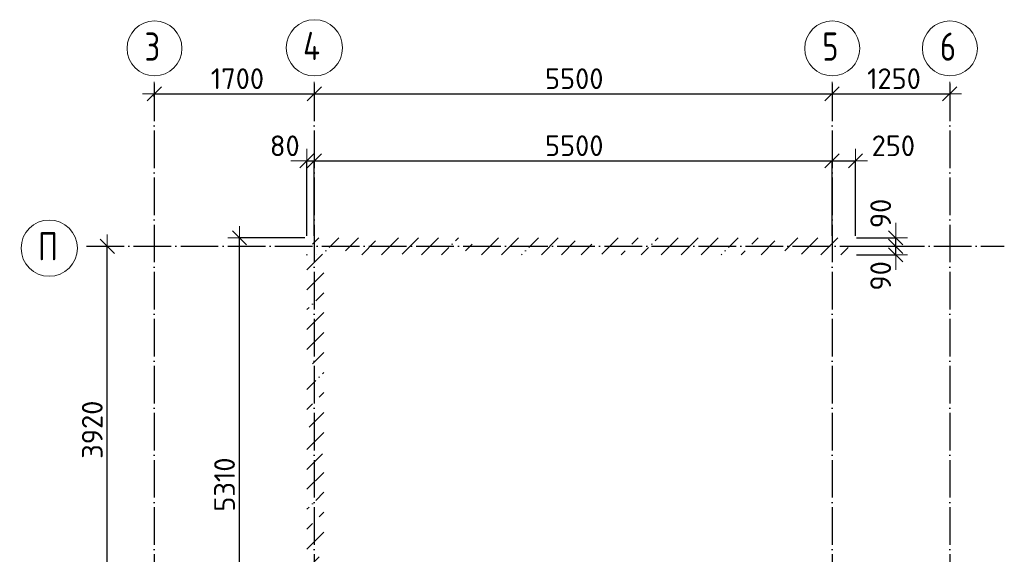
# Model space of a CAD drawing. Header units: millimetres. Extents: x 5270 to 109257, y 6192 to 41948.
# Tile 8 of 9: x 5270 to 15730, y 36267 to 41948. Entities that reach past the tile are written whole.
import ezdxf

# ---------------------------------------------------------------- set-up
doc = ezdxf.new("R2010")
doc.units = ezdxf.units.MM
doc.header["$PDMODE"] = 65
for name, pattern in [('______11', [500, 400, -50, 0, -50]), ('______5', [1100, 800, -100, 100, -100]), ('______9', [100, 0, -100])]:
    doc.linetypes.add(name, pattern=pattern)
doc.layers.add('Осевая линия_ общее', color=7, linetype='______5', lineweight=13, true_color=0xa0a0a0)
doc.layers.add('Размерная линия_ общее', color=7, linetype='Continuous', lineweight=13)
doc.layers.add('Стена_ общее', color=7, linetype='Continuous', lineweight=35)
doc.styles.add('ISOCPEUR', font='ISOCPEUR')
doc.dimstyles.new('DIMSTYLE_3', dxfattribs={"dimtxt": 220, "dimasz": 250, "dimexe": 0, "dimexo": 0, "dimgap": 110, "dimtad": 2, "dimdec": 0, "dimrnd": 5, "dimzin": 12, "dimdsep": 46, "dimtxsty": 'ISOCPEUR', "dimblk1": 'ALL_ML_STRICH', "dimblk2": 'ALL_ML_STRICH', "dimsah": 1, "dimcen": 0, "dimclrd": 7, "dimclre": 256, "dimclrt": 7, "dimadec": 0, "dimazin": 0, "dimtfac": 1, "dimtdec": 0, "dimtix": 1, "dimtmove": 2, "dimatfit": 3, "dimfxl": 0, "dimtvp": 1.2, "dimtzin": 0, "dimlwd": 0, "dimlwe": -3, "dimarcsym": 0})
doc.dimstyles.new('DIMSTYLE_4', dxfattribs={"dimtxt": 220, "dimasz": 250, "dimexe": 0, "dimexo": 0, "dimgap": 110, "dimtad": 2, "dimdec": 0, "dimrnd": 5, "dimzin": 12, "dimdsep": 46, "dimtxsty": 'ISOCPEUR', "dimblk1": 'ALL_ML_STRICH', "dimblk2": 'ALL_ML_STRICH', "dimsah": 1, "dimcen": 0, "dimclrd": 7, "dimclre": 256, "dimclrt": 7, "dimadec": 0, "dimazin": 0, "dimtfac": 1, "dimtdec": 0, "dimtix": 1, "dimtmove": 2, "dimatfit": 3, "dimfxl": 0, "dimtzin": 0, "dimlwd": 0, "dimlwe": -3, "dimarcsym": 0})
doc.dimstyles.new('DIMSTYLE_5', dxfattribs={"dimtxt": 220, "dimasz": 250, "dimexe": 0, "dimexo": 0, "dimgap": 110, "dimtad": 2, "dimdec": 0, "dimrnd": 5, "dimzin": 12, "dimdsep": 46, "dimtxsty": 'ISOCPEUR', "dimblk1": 'ALL_ML_STRICH', "dimblk2": 'ALL_ML_STRICH', "dimsah": 1, "dimcen": 0, "dimclrd": 7, "dimclre": 256, "dimclrt": 7, "dimadec": 0, "dimazin": 0, "dimtfac": 1, "dimtdec": 0, "dimtix": 1, "dimtmove": 2, "dimatfit": 3, "dimfxl": 0, "dimtzin": 0, "dimlwd": 0, "dimlwe": -3, "dimarcsym": 0})
pattern_1 = [(45, (0, 0), (-212.132, 212.132), [400, -50, 0, -50]), (45, (-106.07, 106.07), (-212.132, 212.132), [800, -100, 100, -100])]

# ---------------------------------------------------------------- blocks, each defined once
blk = doc.blocks.new('ALL_ML_STRICH')
at = {"color": 0, "linetype": 'ByBlock', "lineweight": -2}
for p, q in [((0, -0.5), (0, 0.5)), ((-1, 0), (0.5, 0)), ((-0.3, -0.3), (0.3, 0.3))]:
    blk.add_line(p, q, dxfattribs=at)
blk = doc.blocks.new('*D9')
at = {"layer": 'DEFPOINTS', "color": 7, "linetype": 'Continuous', "lineweight": 13, "transparency": 33554687}
for p in [(14140, 39540), (14140, 39450), (14576, 39450)]:
    blk.add_point(p, dxfattribs=at)
at = {"layer": 'Размерная линия_ общее', "color": 253, "linetype": 'Continuous', "lineweight": -2, "true_color": 0xa0a0a0, "transparency": 33554687}
for p, q in [((14160, 39540), (14576, 39540)), ((14160, 39450), (14576, 39450))]:
    blk.add_line(p, q, dxfattribs=at)
at = {"layer": 'Размерная линия_ общее', "color": 7, "linetype": 'Continuous', "lineweight": -2, "transparency": 33554687}
blk.add_line((14576, 39450), (14576, 39540), dxfattribs=at)
at = {"layer": 'Размерная линия_ общее', "color": 7, "linetype": 'Continuous', "lineweight": 13, "transparency": 33554687, "xscale": 250, "yscale": 250, "zscale": 250}
for p, rotation in [((14576, 39450), 270), ((14576, 39540), 90)]:
    blk.add_blockref('ALL_ML_STRICH', p, dxfattribs=dict(at, rotation=rotation))
at = {"layer": 'Размерная линия_ общее', "color": 7, "linetype": 'Continuous', "lineweight": 13, "transparency": 33554687, "insert": (14417, 39226), "char_height": 220, "width": 440, "attachment_point": 5, "rotation": 90, "style": 'ISOCPEUR'}
blk.add_mtext('\\A1;{90}', dxfattribs=at)
blk = doc.blocks.new('*D10')
at = {"layer": 'DEFPOINTS', "color": 7, "linetype": 'Continuous', "lineweight": 13, "transparency": 33554687}
for p in [(14140, 39630), (14140, 39540), (14576, 39540)]:
    blk.add_point(p, dxfattribs=at)
at = {"layer": 'Размерная линия_ общее', "color": 253, "linetype": 'Continuous', "lineweight": -2, "true_color": 0xa0a0a0, "transparency": 33554687}
for p, q in [((14160, 39630), (14576, 39630)), ((14160, 39540), (14576, 39540))]:
    blk.add_line(p, q, dxfattribs=at)
at = {"layer": 'Размерная линия_ общее', "color": 7, "linetype": 'Continuous', "lineweight": -2, "transparency": 33554687}
blk.add_line((14576, 39540), (14576, 39630), dxfattribs=at)
at = {"layer": 'Размерная линия_ общее', "color": 7, "linetype": 'Continuous', "lineweight": 13, "transparency": 33554687, "xscale": 250, "yscale": 250, "zscale": 250}
for p, rotation in [((14576, 39540), 270), ((14576, 39630), 90)]:
    blk.add_blockref('ALL_ML_STRICH', p, dxfattribs=dict(at, rotation=rotation))
at = {"layer": 'Размерная линия_ общее', "color": 7, "linetype": 'Continuous', "lineweight": 13, "transparency": 33554687, "insert": (14417, 39889), "char_height": 220, "width": 440, "attachment_point": 5, "rotation": 90, "style": 'ISOCPEUR'}
blk.add_mtext('\\A1;{90}', dxfattribs=at)
blk = doc.blocks.new('*D11')
at = {"layer": 'DEFPOINTS', "color": 7, "linetype": 'Continuous', "lineweight": 13, "transparency": 33554687}
for p in [(8320, 40449), (8320, 39630), (8400, 39630)]:
    blk.add_point(p, dxfattribs=at)
at = {"layer": 'Размерная линия_ общее', "color": 253, "linetype": 'Continuous', "lineweight": -2, "true_color": 0xa0a0a0, "transparency": 33554687}
for p, q in [((8320, 39650), (8320, 40449)), ((8400, 39650), (8400, 40449))]:
    blk.add_line(p, q, dxfattribs=at)
at = {"layer": 'Размерная линия_ общее', "color": 7, "linetype": 'Continuous', "lineweight": -2, "transparency": 33554687}
blk.add_line((8320, 40449), (8400, 40449), dxfattribs=at)
at = {"layer": 'Размерная линия_ общее', "color": 7, "linetype": 'Continuous', "lineweight": 13, "transparency": 33554687, "xscale": 250, "yscale": 250, "zscale": 250}
blk.add_blockref('ALL_ML_STRICH', (8400, 40449), dxfattribs=at)
at = {"layer": 'Размерная линия_ общее', "color": 7, "linetype": 'Continuous', "lineweight": 13, "transparency": 33554687, "xscale": 250, "yscale": 250, "zscale": 250, "rotation": 180}
blk.add_blockref('ALL_ML_STRICH', (8320, 40449), dxfattribs=at)
at = {"layer": 'Размерная линия_ общее', "color": 7, "linetype": 'Continuous', "lineweight": 13, "transparency": 33554687, "insert": (8086, 40608), "char_height": 220, "width": 440, "attachment_point": 5, "style": 'ISOCPEUR'}
blk.add_mtext('\\A1;{80}', dxfattribs=at)
blk = doc.blocks.new('*D12')
at = {"layer": 'DEFPOINTS', "color": 7, "linetype": 'Continuous', "lineweight": 13, "transparency": 33554687}
for p in [(8400, 40449), (8400, 39630), (13900, 39630)]:
    blk.add_point(p, dxfattribs=at)
at = {"layer": 'Размерная линия_ общее', "color": 253, "linetype": 'Continuous', "lineweight": -2, "true_color": 0xa0a0a0, "transparency": 33554687}
for p, q in [((8400, 39650), (8400, 40449)), ((13900, 39650), (13900, 40449))]:
    blk.add_line(p, q, dxfattribs=at)
at = {"layer": 'Размерная линия_ общее', "color": 7, "linetype": 'Continuous', "lineweight": -2, "transparency": 33554687}
blk.add_line((8400, 40449), (13900, 40449), dxfattribs=at)
at = {"layer": 'Размерная линия_ общее', "color": 7, "linetype": 'Continuous', "lineweight": 13, "transparency": 33554687, "xscale": 250, "yscale": 250, "zscale": 250, "rotation": 180}
blk.add_blockref('ALL_ML_STRICH', (8400, 40449), dxfattribs=at)
at = {"layer": 'Размерная линия_ общее', "color": 7, "linetype": 'Continuous', "lineweight": 13, "transparency": 33554687, "xscale": 250, "yscale": 250, "zscale": 250}
blk.add_blockref('ALL_ML_STRICH', (13900, 40449), dxfattribs=at)
at = {"layer": 'Размерная линия_ общее', "color": 7, "linetype": 'Continuous', "lineweight": 13, "transparency": 33554687, "insert": (11161, 40609), "char_height": 220, "width": 880, "attachment_point": 5, "style": 'ISOCPEUR'}
blk.add_mtext('\\A1;{5500}', dxfattribs=at)
blk = doc.blocks.new('*D13')
at = {"layer": 'DEFPOINTS', "color": 7, "linetype": 'Continuous', "lineweight": 13, "transparency": 33554687}
for p in [(13900, 40449), (13900, 39630), (14150, 39630)]:
    blk.add_point(p, dxfattribs=at)
at = {"layer": 'Размерная линия_ общее', "color": 253, "linetype": 'Continuous', "lineweight": -2, "true_color": 0xa0a0a0, "transparency": 33554687}
for p, q in [((13900, 39650), (13900, 40449)), ((14150, 39650), (14150, 40449))]:
    blk.add_line(p, q, dxfattribs=at)
at = {"layer": 'Размерная линия_ общее', "color": 7, "linetype": 'Continuous', "lineweight": -2, "transparency": 33554687}
blk.add_line((13900, 40449), (14150, 40449), dxfattribs=at)
at = {"layer": 'Размерная линия_ общее', "color": 7, "linetype": 'Continuous', "lineweight": 13, "transparency": 33554687, "xscale": 250, "yscale": 250, "zscale": 250, "rotation": 180}
blk.add_blockref('ALL_ML_STRICH', (13900, 40449), dxfattribs=at)
at = {"layer": 'Размерная линия_ общее', "color": 7, "linetype": 'Continuous', "lineweight": 13, "transparency": 33554687, "xscale": 250, "yscale": 250, "zscale": 250}
blk.add_blockref('ALL_ML_STRICH', (14150, 40449), dxfattribs=at)
at = {"layer": 'Размерная линия_ общее', "color": 7, "linetype": 'Continuous', "lineweight": 13, "transparency": 33554687, "insert": (14551, 40608), "char_height": 220, "width": 660, "attachment_point": 5, "style": 'ISOCPEUR'}
blk.add_mtext('\\A1;{250}', dxfattribs=at)
blk = doc.blocks.new('*D22')
at = {"layer": 'DEFPOINTS', "color": 7, "linetype": 'Continuous', "lineweight": 13, "transparency": 33554687}
for p in [(8320, 39630), (7606, 34320), (8320, 34320)]:
    blk.add_point(p, dxfattribs=at)
at = {"layer": 'Размерная линия_ общее', "color": 253, "linetype": 'Continuous', "lineweight": -2, "true_color": 0xa0a0a0, "transparency": 33554687}
for p, q in [((8300, 39630), (7606, 39630)), ((8300, 34320), (7606, 34320))]:
    blk.add_line(p, q, dxfattribs=at)
at = {"layer": 'Размерная линия_ общее', "color": 7, "linetype": 'Continuous', "lineweight": -2, "transparency": 33554687}
blk.add_line((7606, 34320), (7606, 39630), dxfattribs=at)
at = {"layer": 'Размерная линия_ общее', "color": 7, "linetype": 'Continuous', "lineweight": 13, "transparency": 33554687, "xscale": 250, "yscale": 250, "zscale": 250}
for p, rotation in [((7606, 39630), 90), ((7606, 34320), 270)]:
    blk.add_blockref('ALL_ML_STRICH', p, dxfattribs=dict(at, rotation=rotation))
at = {"layer": 'Размерная линия_ общее', "color": 7, "linetype": 'Continuous', "lineweight": 13, "transparency": 33554687, "insert": (7446, 37008), "char_height": 220, "width": 880, "attachment_point": 5, "rotation": 90, "style": 'ISOCPEUR'}
blk.add_mtext('\\A1;{5310}', dxfattribs=at)
blk = doc.blocks.new('*D39')
at = {"layer": 'DEFPOINTS', "color": 7, "linetype": 'Continuous', "lineweight": 13, "transparency": 33554687}
for p in [(6700, 41161), (8400, 41198), (6700, 41029)]:
    blk.add_point(p, dxfattribs=at)
at = {"layer": 'Размерная линия_ общее', "color": 253, "linetype": 'Continuous', "lineweight": -2, "true_color": 0xa0a0a0, "transparency": 33554687}
for p, q in [((6700, 41129), (6700, 41161)), ((8400, 41161), (8400, 41161))]:
    blk.add_line(p, q, dxfattribs=at)
at = {"layer": 'Размерная линия_ общее', "color": 7, "linetype": 'Continuous', "lineweight": -2, "transparency": 33554687}
blk.add_line((6700, 41161), (8400, 41161), dxfattribs=at)
at = {"layer": 'Размерная линия_ общее', "color": 7, "linetype": 'Continuous', "lineweight": 13, "transparency": 33554687, "xscale": 250, "yscale": 250, "zscale": 250, "rotation": 180}
blk.add_blockref('ALL_ML_STRICH', (6700, 41161), dxfattribs=at)
at = {"layer": 'Размерная линия_ общее', "color": 7, "linetype": 'Continuous', "lineweight": 13, "transparency": 33554687, "xscale": 250, "yscale": 250, "zscale": 250}
blk.add_blockref('ALL_ML_STRICH', (8400, 41161), dxfattribs=at)
at = {"layer": 'Размерная линия_ общее', "color": 7, "linetype": 'Continuous', "lineweight": 13, "transparency": 33554687, "insert": (7583, 41321), "char_height": 220, "width": 880, "attachment_point": 5, "style": 'ISOCPEUR'}
blk.add_mtext('\\A1;{1700}', dxfattribs=at)
blk = doc.blocks.new('*D40')
at = {"layer": 'DEFPOINTS', "color": 7, "linetype": 'Continuous', "lineweight": 13, "transparency": 33554687}
for p in [(8400, 41198), (8400, 41161), (13900, 41090)]:
    blk.add_point(p, dxfattribs=at)
at = {"layer": 'Размерная линия_ общее', "color": 253, "linetype": 'Continuous', "lineweight": -2, "true_color": 0xa0a0a0, "transparency": 33554687}
for p, q in [((8400, 41161), (8400, 41161)), ((13900, 41161), (13900, 41161))]:
    blk.add_line(p, q, dxfattribs=at)
at = {"layer": 'Размерная линия_ общее', "color": 7, "linetype": 'Continuous', "lineweight": -2, "transparency": 33554687}
blk.add_line((8400, 41161), (13900, 41161), dxfattribs=at)
at = {"layer": 'Размерная линия_ общее', "color": 7, "linetype": 'Continuous', "lineweight": 13, "transparency": 33554687, "xscale": 250, "yscale": 250, "zscale": 250, "rotation": 180}
blk.add_blockref('ALL_ML_STRICH', (8400, 41161), dxfattribs=at)
at = {"layer": 'Размерная линия_ общее', "color": 7, "linetype": 'Continuous', "lineweight": 13, "transparency": 33554687, "xscale": 250, "yscale": 250, "zscale": 250}
blk.add_blockref('ALL_ML_STRICH', (13900, 41161), dxfattribs=at)
at = {"layer": 'Размерная линия_ общее', "color": 7, "linetype": 'Continuous', "lineweight": 13, "transparency": 33554687, "insert": (11161, 41321), "char_height": 220, "width": 880, "attachment_point": 5, "style": 'ISOCPEUR'}
blk.add_mtext('\\A1;{5500}', dxfattribs=at)
blk = doc.blocks.new('*D41')
at = {"layer": 'DEFPOINTS', "color": 7, "linetype": 'Continuous', "lineweight": 13, "transparency": 33554687}
for p in [(13900, 41161), (13900, 41090), (15150, 41090)]:
    blk.add_point(p, dxfattribs=at)
at = {"layer": 'Размерная линия_ общее', "color": 253, "linetype": 'Continuous', "lineweight": -2, "true_color": 0xa0a0a0, "transparency": 33554687}
for p, q in [((13900, 41161), (13900, 41161)), ((15150, 41161), (15150, 41161))]:
    blk.add_line(p, q, dxfattribs=at)
at = {"layer": 'Размерная линия_ общее', "color": 7, "linetype": 'Continuous', "lineweight": -2, "transparency": 33554687}
blk.add_line((13900, 41161), (15150, 41161), dxfattribs=at)
at = {"layer": 'Размерная линия_ общее', "color": 7, "linetype": 'Continuous', "lineweight": 13, "transparency": 33554687, "xscale": 250, "yscale": 250, "zscale": 250, "rotation": 180}
blk.add_blockref('ALL_ML_STRICH', (13900, 41161), dxfattribs=at)
at = {"layer": 'Размерная линия_ общее', "color": 7, "linetype": 'Continuous', "lineweight": 13, "transparency": 33554687, "xscale": 250, "yscale": 250, "zscale": 250}
blk.add_blockref('ALL_ML_STRICH', (15150, 41161), dxfattribs=at)
at = {"layer": 'Размерная линия_ общее', "color": 7, "linetype": 'Continuous', "lineweight": 13, "transparency": 33554687, "insert": (14558, 41321), "char_height": 220, "width": 880, "attachment_point": 5, "style": 'ISOCPEUR'}
blk.add_mtext('\\A1;{1250}', dxfattribs=at)
blk = doc.blocks.new('СЛОЖНЫЙ_ОБЪЕКТ_1')
at = {"layer": 'Осевая линия_ общее', "color": 253, "linetype": '______11', "lineweight": -3, "true_color": 0xa0a0a0, "transparency": 33554687}
for p, q in [((6700, 41270), (6700, 30850)), ((8400, 41270), (8400, 30850)), ((13900, 41270), (13900, 30850)), ((15150, 41270), (15150, 30850)), ((5980, 39540), (15730, 39540)), ((5980, 35620), (15730, 35620)), ((5980, 31700), (15730, 31700))]:
    blk.add_line(p, q, dxfattribs=at)
at = {"layer": 'Осевая линия_ общее', "color": 7, "linetype": 'Continuous', "lineweight": 13, "transparency": 33554687}
for centre, radius in [((8401, 41649), 299), ((6702, 41643), 292), ((13902, 41643), 292), ((15152, 41643), 292), ((5584, 39520), 299), ((5584, 35600), 299), ((5576, 31680), 306)]:
    blk.add_circle(centre, radius, dxfattribs=at)
at = {"layer": 'Осевая линия_ общее', "color": 7, "linetype": 'Continuous', "lineweight": 13, "transparency": 33554687, "char_height": 300, "attachment_point": 7, "style": 'ISOCPEUR'}
for s, insert, width in [('\\W0.78;3', (6597, 41512), 326.41), ('\\W0.80;4', (8281, 41519), 359.83), ('\\W0.78;5', (13797, 41512), 326.41), ('\\W0.78;6', (15047, 41512), 326.41), ('\\W0.80;П', (5464, 39390), 359.83), ('\\W0.80;Н', (5464, 35470), 359.83), ('\\W0.82;М', (5441, 31550), 392.65)]:
    blk.add_mtext(s, dxfattribs=dict(at, insert=insert, width=width))
blk = doc.blocks.new('*D44')
at = {"layer": 'DEFPOINTS', "color": 7, "linetype": 'Continuous', "lineweight": 13, "transparency": 33554687}
for p in [(5886, 39540), (5886, 35620), (6201, 35620)]:
    blk.add_point(p, dxfattribs=at)
at = {"layer": 'Размерная линия_ общее', "color": 253, "linetype": 'Continuous', "lineweight": -2, "true_color": 0xa0a0a0, "transparency": 33554687}
for p, q in [((5986, 39540), (6201, 39540)), ((5986, 35620), (6201, 35620))]:
    blk.add_line(p, q, dxfattribs=at)
at = {"layer": 'Размерная линия_ общее', "color": 7, "linetype": 'Continuous', "lineweight": -2, "transparency": 33554687}
blk.add_line((6201, 35620), (6201, 39540), dxfattribs=at)
at = {"layer": 'Размерная линия_ общее', "color": 7, "linetype": 'Continuous', "lineweight": 13, "transparency": 33554687, "xscale": 250, "yscale": 250, "zscale": 250}
for p, rotation in [((6201, 39540), 90), ((6201, 35620), 270)]:
    blk.add_blockref('ALL_ML_STRICH', p, dxfattribs=dict(at, rotation=rotation))
at = {"layer": 'Размерная линия_ общее', "color": 7, "linetype": 'Continuous', "lineweight": 13, "transparency": 33554687, "insert": (6041, 37591), "char_height": 220, "width": 880, "attachment_point": 5, "rotation": 90, "style": 'ISOCPEUR'}
blk.add_mtext('\\A1;{3920}', dxfattribs=at)

msp = doc.modelspace()

# ---------------------------------------------------------------- hatches: boundary and pattern name
at = {"layer": 'Стена_ общее', "linetype": 'Continuous', "lineweight": 18, "transparency": 33554687}
h = msp.add_hatch(dxfattribs=at)
h.set_pattern_fill('__________539', scale=100, style=0, pattern_type=2)
h.set_pattern_definition(pattern_1)
h.paths.add_polyline_path([(14100, 39630), (8320, 39630), (8320, 39450), (14100, 39450)], flags=0)
h = msp.add_hatch(dxfattribs=at)
h.set_pattern_fill('__________539', scale=100, style=0, pattern_type=2)
h.set_pattern_definition(pattern_1)
h.paths.add_polyline_path([(8320, 39450), (8320, 36380), (8500, 36380), (8500, 39450)], flags=0)
h = msp.add_hatch(dxfattribs=at)
h.set_pattern_fill('__________539', scale=100, style=0, pattern_type=2)
h.set_pattern_definition(pattern_1)
h.paths.add_polyline_path([(8500, 35300), (8500, 36380), (8320, 36380), (8320, 35300)], flags=0)

# ---------------------------------------------------------------- linework, layer by layer
at = {"layer": 'Стена_ общее', "color": 7, "linetype": '______9', "lineweight": 13, "transparency": 33554687}
msp.add_line((8320, 39450), (8500, 39450), dxfattribs=at)

# ---------------------------------------------------------------- block references
at = {"layer": 'Осевая линия_ общее', "color": 253, "linetype": '______11', "lineweight": -3, "true_color": 0xa0a0a0, "transparency": 33554687}
msp.add_blockref('СЛОЖНЫЙ_ОБЪЕКТ_1', (0, 0), dxfattribs=at)

# ---------------------------------------------------------------- dimensions: what is measured, and where the dimension line sits
at = {"layer": 'Размерная линия_ общее', "color": 7, "linetype": 'Continuous', "lineweight": 13, "transparency": 33554687}
for base, p1, p2, dimstyle, picture, middle in [((8400, 41161.2), (6700, 41129.1), (8400, 41161.2), 'DIMSTYLE_5', '*D39', (7583, 41321.2)), ((13900, 41161.2), (8400, 41161.2), (13900, 41161.2), 'DIMSTYLE_5', '*D40', (11161, 41321.2)), ((15150, 41161.2), (13900, 41161.2), (15150, 41161.2), 'DIMSTYLE_5', '*D41', (14558, 41321.2)), ((8400, 40448.7), (8320, 39650), (8400, 39650), 'DIMSTYLE_3', '*D11', (8086.1, 40607.5)), ((13900, 40448.7), (8400, 39650), (13900, 39650), 'DIMSTYLE_4', '*D12', (11161, 40608.7)), ((14150, 40448.7), (13900, 39650), (14150, 39650), 'DIMSTYLE_3', '*D13', (14551.3, 40607.7))]:
    dim = msp.add_linear_dim(base=base, p1=p1, p2=p2, dimstyle=dimstyle, override={"dimpost": '<>', "dimclrd": 7, "dimclre": 253, "dimclrt": 7, "dimlwd": 0, "dimlwe": 65533}, dxfattribs=at)
    dim.commit()
    dim.dimension.update_dxf_attribs({"geometry": picture, "text_midpoint": middle, "dimtype": 160})
for base, p1, p2, dimstyle, picture, middle in [((14576.1, 39630), (14160, 39540), (14160, 39630), 'DIMSTYLE_3', '*D10', (14416.8, 39888.5)), ((7605.7, 39630), (8300, 34320), (8300, 39630), 'DIMSTYLE_5', '*D22', (7445.7, 37008)), ((6201.4, 39540), (5986.2, 35620), (5986.2, 39540), 'DIMSTYLE_5', '*D44', (6041.4, 37591)), ((14576.1, 39540), (14160, 39450), (14160, 39540), 'DIMSTYLE_3', '*D9', (14416.5, 39225.7))]:
    dim = msp.add_linear_dim(base=base, p1=p1, p2=p2, angle=90, dimstyle=dimstyle, override={"dimpost": '<>', "dimclrd": 7, "dimclre": 253, "dimclrt": 7, "dimlwd": 0, "dimlwe": 65533}, dxfattribs=at)
    dim.commit()
    dim.dimension.update_dxf_attribs({"geometry": picture, "text_midpoint": middle, "dimtype": 160})

doc.saveas('drawing.dxf')
